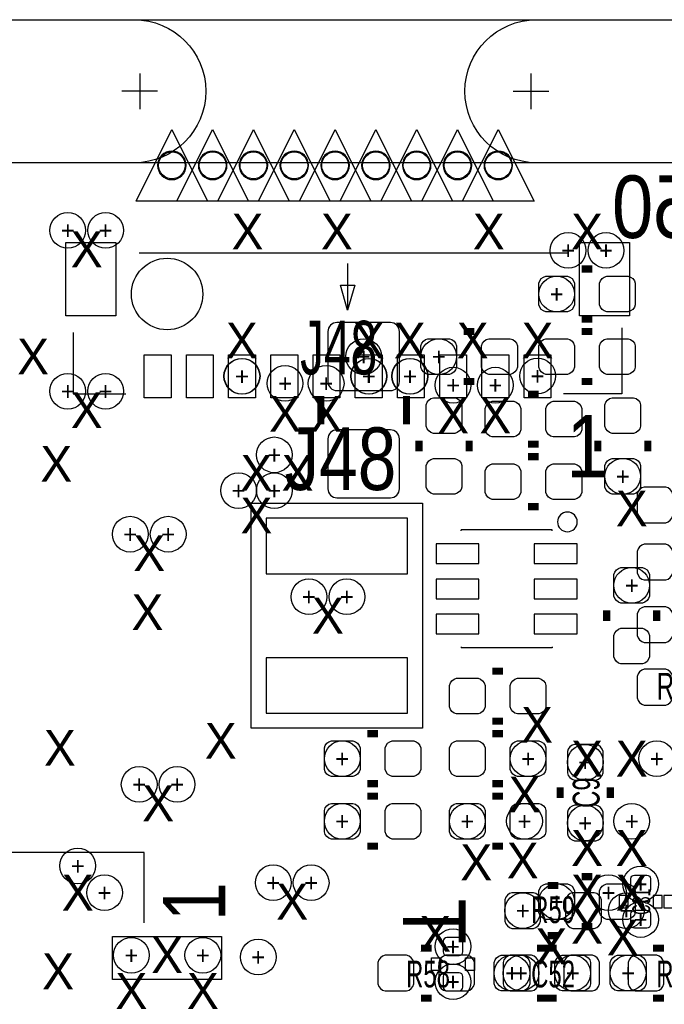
# Model space of a CAD drawing. Extents: x -65 to 355, y -46 to 251.
# Tile 8 of 28: x 1 to 10, y 8 to 22. Entities that reach past the tile are written whole.
import ezdxf
from ezdxf.enums import TextEntityAlignment as Align

# ---------------------------------------------------------------- set-up
doc = ezdxf.new("R2010")
doc.units = 0
for name, color, linetype in [('BG_OUTLINE', 7, 'CONTINUOUS'), ('BG_PANEL', 7, 'CONTINUOUS'), ('MA_NCLEGEND-1-16', 7, 'CONTINUOUS'), ('MA_NCLEGEND-1-2', 7, 'CONTINUOUS'), ('MA_NCLEGEND-14-15', 7, 'CONTINUOUS'), ('MA_NCLEGEND-15-16', 7, 'CONTINUOUS'), ('MA_NCLEGEND-2-3', 7, 'CONTINUOUS'), ('MA_NCLEGEND-3-14', 7, 'CONTINUOUS'), ('PG_SILKSCREEN_BOTTOM', 7, 'CONTINUOUS'), ('PG_SILKSCREEN_TOP', 7, 'CONTINUOUS'), ('PIN_BOTTOM', 7, 'CONTINUOUS'), ('PIN_TOP', 7, 'CONTINUOUS'), ('RD_ASSEMBLY_TOP', 7, 'CONTINUOUS'), ('RD_SILKSCREEN_TOP', 7, 'CONTINUOUS')]:
    doc.layers.add(name, color=color, linetype=linetype)

# ---------------------------------------------------------------- blocks, each defined once
blk = doc.blocks.new('FIGURE_CIRCLE')
blk.add_circle((0, 0), 0.5)
blk = doc.blocks.new('FIGURE_TRI')
blk.add_lwpolyline([(-0.5, -0.5), (0, 0.5), (0.5, -0.5)], close=True)

msp = doc.modelspace()

# ---------------------------------------------------------------- linework, layer by layer
at = {"layer": 'BG_OUTLINE'}
msp.add_lwpolyline([(-1.9177, 18.7579, -0.414205), (-1.0287, 19.6469), (47.9933, 19.6469, -0.414199), (48.8823, 18.7579), (48.8823, 16.3449), (48.8823, -2.4511), (48.8823, -4.8641, -0.414223), (47.9933, -5.7531), (-1.0287, -5.7531, -0.414228), (-1.9177, -4.8641)], format="xyb", close=True, dxfattribs=at)
at = {"layer": 'BG_PANEL'}
for points in [[(-1.024382, 21.6789), (47.997618, 21.6789)], [(2.785618, 20.916138), (2.785618, 20.408138)], [(8.348218, 20.408138), (8.348218, 20.916138)], [(3.039618, 20.662138), (2.531618, 20.662138)], [(8.094218, 20.662138), (8.602218, 20.662138)], [(-1.024382, 19.6469), (47.997618, 19.6469)]]:
    msp.add_lwpolyline(points, dxfattribs=at)
for points in [[(2.709418, 21.678138, -1), (2.709418, 19.646138)], [(8.424418, 19.646138, -1), (8.424418, 21.678138)], [(3.445764, 19.6088, 1), (3.039364, 19.6088, 1), (3.445764, 19.6088)], [(4.0259, 19.6088, 1), (3.6195, 19.6088, 1), (4.0259, 19.6088)], [(4.605782, 19.6088, 1), (4.199382, 19.6088, 1), (4.605782, 19.6088)], [(5.185918, 19.6088, 1), (4.779518, 19.6088, 1), (5.185918, 19.6088)], [(5.7658, 19.6088, 1), (5.3594, 19.6088, 1), (5.7658, 19.6088)], [(6.345936, 19.6088, 1), (5.939536, 19.6088, 1), (6.345936, 19.6088)], [(6.925818, 19.6088, 1), (6.519418, 19.6088, 1), (6.925818, 19.6088)], [(7.505954, 19.6088, 1), (7.099554, 19.6088, 1), (7.505954, 19.6088)], [(8.085836, 19.6088, 1), (7.679436, 19.6088, 1), (8.085836, 19.6088)]]:
    msp.add_lwpolyline(points, format="xyb", dxfattribs=at)
at = {"layer": 'PG_SILKSCREEN_BOTTOM', "const_width": 0.1016}
for points in [[(9.2202, 18.1356), (9.0678, 18.1356)], [(9.2202, 17.4244), (9.0678, 17.4244)], [(7.5438, 17.2466), (7.3914, 17.2466)], [(9.0678, 17.2466), (9.2202, 17.2466)], [(7.5438, 16.5354), (7.3914, 16.5354)], [(9.0678, 16.5354), (9.2202, 16.5354)], [(5.3594, 16.3322), (5.3594, 15.9258)], [(6.5786, 16.3322), (6.5786, 15.9258)], [(8.3058, 16.3576), (8.4582, 16.3576)], [(6.7564, 15.6972), (6.7564, 15.5448)], [(7.4676, 15.6972), (7.4676, 15.5448)], [(8.3058, 15.6464), (8.4582, 15.6464)], [(9.2964, 15.6972), (9.2964, 15.5448)], [(10.0076, 15.6972), (10.0076, 15.5448)], [(8.4582, 15.4686), (8.3058, 15.4686)], [(8.4582, 14.7574), (8.3058, 14.7574)], [(9.4234, 13.2842), (9.4234, 13.1318)], [(10.1346, 13.2842), (10.1346, 13.1318)], [(7.9502, 12.4206), (7.7978, 12.4206)], [(7.9502, 11.7094), (7.7978, 11.7094)], [(6.1722, 11.5316), (6.0198, 11.5316)], [(7.9502, 11.5316), (7.7978, 11.5316)], [(6.1722, 10.8204), (6.0198, 10.8204)], [(7.9502, 10.8204), (7.7978, 10.8204)], [(6.1722, 10.6426), (6.0198, 10.6426)], [(7.9502, 10.6426), (7.7978, 10.6426)], [(6.1722, 9.9314), (6.0198, 9.9314)], [(7.9502, 9.9314), (7.7978, 9.9314)], [(9.2202, 9.4996), (9.0678, 9.4996)], [(9.2202, 8.7884), (9.0678, 8.7884)], [(8.5852, 8.4836), (8.4328, 8.4836)], [(10.0838, 8.4836), (10.2362, 8.4836)], [(8.5852, 7.7724), (8.4328, 7.7724)], [(10.0838, 7.7724), (10.2362, 7.7724)]]:
    msp.add_lwpolyline(points, dxfattribs=at)
at = {"layer": 'PG_SILKSCREEN_BOTTOM'}
for points in [[(4.3688, 11.6078), (4.3688, 14.8082), (6.8072, 14.8082), (6.8072, 11.6078)], [(6.9342, 8.3439), (7.0612, 8.3439), (7.0612, 8.1661), (6.9342, 8.1661)], [(7.4168, 8.3439), (7.5438, 8.3439), (7.5438, 8.1661), (7.4168, 8.1661)]]:
    msp.add_lwpolyline(points, close=True, dxfattribs=at)
msp.add_lwpolyline([(9.0043, 14.5415, 1), (8.7249, 14.5415, 1)], format="xyb", close=True, dxfattribs=at)
for points in [[(8.6487, 14.4272), (7.3533, 14.4272)], [(7.3533, 14.4145), (7.3533, 14.4272)], [(8.6487, 14.4145), (8.6487, 14.4272)], [(7.3533, 12.7635), (7.3533, 12.7508)], [(8.6487, 12.7508), (7.3533, 12.7508)], [(8.6487, 12.7635), (8.6487, 12.7508)], [(7.1374, 8.255), (7.3406, 8.255)]]:
    msp.add_lwpolyline(points, dxfattribs=at)
at = {"layer": 'PG_SILKSCREEN_TOP'}
for points in [[(8.860282, 18.36166), (2.780284, 18.36166)], [(5.7404, 18.2118), (5.7404, 17.5514), (5.6388, 17.907), (5.842, 17.907), (5.7404, 17.5514)], [(1.840484, 17.231614), (1.840484, 16.361664), (2.590292, 16.361664)], [(9.640316, 17.301718), (9.640316, 16.361664), (8.810498, 16.361664)], [(2.84988, 8.841994), (2.84988, 9.841992), (0.374904, 9.841992)], [(10.0076, 9.144), (9.8044, 9.144)]]:
    msp.add_lwpolyline(points, dxfattribs=at)
at = {"layer": 'PG_SILKSCREEN_TOP', "const_width": 0.1016}
for points in [[(8.763, 10.7696), (8.763, 10.6172)], [(9.4742, 10.7696), (9.4742, 10.6172)], [(8.7376, 9.3726), (8.5852, 9.3726)], [(8.7376, 8.6614), (8.5852, 8.6614)], [(6.9342, 8.4836), (6.7818, 8.4836)], [(8.7122, 8.4836), (8.5598, 8.4836)], [(6.9342, 7.7724), (6.7818, 7.7724)], [(8.7122, 7.7724), (8.5598, 7.7724)]]:
    msp.add_lwpolyline(points, dxfattribs=at)
at = {"layer": 'PG_SILKSCREEN_TOP'}
for points in [[(9.7282, 9.2329), (9.6012, 9.2329), (9.6012, 9.0551), (9.7282, 9.0551)], [(10.2108, 9.2329), (10.0838, 9.2329), (10.0838, 9.0551), (10.2108, 9.0551)], [(10.3632, 9.2329), (10.2362, 9.2329), (10.2362, 9.0551), (10.3632, 9.0551)]]:
    msp.add_lwpolyline(points, close=True, dxfattribs=at)
at = {"layer": 'PIN_BOTTOM'}
for points in [[(8.8646, 17.526), (8.5598, 17.526, -0.294587), (8.4582, 17.6276), (8.4582, 17.9324, -0.294587), (8.5598, 18.034), (8.8646, 18.034, -0.294587), (8.9662, 17.9324), (8.9662, 17.6276, -0.294587)], [(9.7282, 17.526), (9.4234, 17.526, -0.294587), (9.3218, 17.6276), (9.3218, 17.9324, -0.294587), (9.4234, 18.034), (9.7282, 18.034, -0.294587), (9.8298, 17.9324), (9.8298, 17.6276, -0.294587)], [(5.588, 16.4084), (6.35, 16.4084, 0.414214), (6.477, 16.5354), (6.477, 17.2466, 0.414214), (6.35, 17.3736), (5.588, 17.3736, 0.414214), (5.461, 17.2466), (5.461, 16.5354, 0.414214)], [(7.1882, 16.637), (6.8834, 16.637, -0.294587), (6.7818, 16.7386), (6.7818, 17.0434, -0.294587), (6.8834, 17.145), (7.1882, 17.145, -0.294587), (7.2898, 17.0434), (7.2898, 16.7386, -0.294587)], [(8.0518, 16.637), (7.747, 16.637, -0.294587), (7.6454, 16.7386), (7.6454, 17.0434, -0.294587), (7.747, 17.145), (8.0518, 17.145, -0.294587), (8.1534, 17.0434), (8.1534, 16.7386, -0.294587)], [(8.5598, 17.145), (8.8646, 17.145, -0.294587), (8.9662, 17.0434), (8.9662, 16.7386, -0.294587), (8.8646, 16.637), (8.5598, 16.637, -0.294587), (8.4582, 16.7386), (8.4582, 17.0434, -0.294587)], [(9.4234, 17.145), (9.7282, 17.145, -0.294587), (9.8298, 17.0434), (9.8298, 16.7386, -0.294587), (9.7282, 16.637), (9.4234, 16.637, -0.294587), (9.3218, 16.7386), (9.3218, 17.0434, -0.294587)], [(7.366, 16.2052), (7.366, 15.9004, -0.294587), (7.2644, 15.7988), (6.9596, 15.7988, -0.294587), (6.858, 15.9004), (6.858, 16.2052, -0.294587), (6.9596, 16.3068), (7.2644, 16.3068, -0.294587)], [(7.7978, 16.256), (8.1026, 16.256, -0.294587), (8.2042, 16.1544), (8.2042, 15.8496, -0.294587), (8.1026, 15.748), (7.7978, 15.748, -0.294587), (7.6962, 15.8496), (7.6962, 16.1544, -0.294587)], [(8.6614, 16.256), (8.9662, 16.256, -0.294587), (9.0678, 16.1544), (9.0678, 15.8496, -0.294587), (8.9662, 15.748), (8.6614, 15.748, -0.294587), (8.5598, 15.8496), (8.5598, 16.1544, -0.294587)], [(9.906, 16.2052), (9.906, 15.9004, -0.294587), (9.8044, 15.7988), (9.4996, 15.7988, -0.294587), (9.398, 15.9004), (9.398, 16.2052, -0.294587), (9.4996, 16.3068), (9.8044, 16.3068, -0.294587)], [(5.588, 14.8844), (6.35, 14.8844, 0.414214), (6.477, 15.0114), (6.477, 15.7226, 0.414214), (6.35, 15.8496), (5.588, 15.8496, 0.414214), (5.461, 15.7226), (5.461, 15.0114, 0.414214)], [(7.366, 15.3416), (7.366, 15.0368, -0.294587), (7.2644, 14.9352), (6.9596, 14.9352, -0.294587), (6.858, 15.0368), (6.858, 15.3416, -0.294587), (6.9596, 15.4432), (7.2644, 15.4432, -0.294587)], [(9.906, 15.3416), (9.906, 15.0368, -0.294587), (9.8044, 14.9352), (9.4996, 14.9352, -0.294587), (9.398, 15.0368), (9.398, 15.3416, -0.294587), (9.4996, 15.4432), (9.8044, 15.4432, -0.294587)], [(8.1026, 14.859), (7.7978, 14.859, -0.294587), (7.6962, 14.9606), (7.6962, 15.2654, -0.294587), (7.7978, 15.367), (8.1026, 15.367, -0.294587), (8.2042, 15.2654), (8.2042, 14.9606, -0.294587)], [(8.9662, 14.859), (8.6614, 14.859, -0.294587), (8.5598, 14.9606), (8.5598, 15.2654, -0.294587), (8.6614, 15.367), (8.9662, 15.367, -0.294587), (9.0678, 15.2654), (9.0678, 14.9606, -0.294587)], [(10.033, 13.7922), (10.033, 13.4874, -0.294587), (9.9314, 13.3858), (9.6266, 13.3858, -0.294587), (9.525, 13.4874), (9.525, 13.7922, -0.294587), (9.6266, 13.8938), (9.9314, 13.8938, -0.294587)], [(10.033, 12.9286), (10.033, 12.6238, -0.294587), (9.9314, 12.5222), (9.6266, 12.5222, -0.294587), (9.525, 12.6238), (9.525, 12.9286, -0.294587), (9.6266, 13.0302), (9.9314, 13.0302, -0.294587)], [(7.5946, 11.811), (7.2898, 11.811, -0.294587), (7.1882, 11.9126), (7.1882, 12.2174, -0.294587), (7.2898, 12.319), (7.5946, 12.319, -0.294587), (7.6962, 12.2174), (7.6962, 11.9126, -0.294587)], [(8.4582, 11.811), (8.1534, 11.811, -0.294587), (8.0518, 11.9126), (8.0518, 12.2174, -0.294587), (8.1534, 12.319), (8.4582, 12.319, -0.294587), (8.5598, 12.2174), (8.5598, 11.9126, -0.294587)], [(5.8166, 10.922), (5.5118, 10.922, -0.294587), (5.4102, 11.0236), (5.4102, 11.3284, -0.294587), (5.5118, 11.43), (5.8166, 11.43, -0.294587), (5.9182, 11.3284), (5.9182, 11.0236, -0.294587)], [(6.6802, 10.922), (6.3754, 10.922, -0.294587), (6.2738, 11.0236), (6.2738, 11.3284, -0.294587), (6.3754, 11.43), (6.6802, 11.43, -0.294587), (6.7818, 11.3284), (6.7818, 11.0236, -0.294587)], [(7.5946, 10.922), (7.2898, 10.922, -0.294587), (7.1882, 11.0236), (7.1882, 11.3284, -0.294587), (7.2898, 11.43), (7.5946, 11.43, -0.294587), (7.6962, 11.3284), (7.6962, 11.0236, -0.294587)], [(8.4582, 10.922), (8.1534, 10.922, -0.294587), (8.0518, 11.0236), (8.0518, 11.3284, -0.294587), (8.1534, 11.43), (8.4582, 11.43, -0.294587), (8.5598, 11.3284), (8.5598, 11.0236, -0.294587)], [(5.8166, 10.033), (5.5118, 10.033, -0.294587), (5.4102, 10.1346), (5.4102, 10.4394, -0.294587), (5.5118, 10.541), (5.8166, 10.541, -0.294587), (5.9182, 10.4394), (5.9182, 10.1346, -0.294587)], [(6.6802, 10.033), (6.3754, 10.033, -0.294587), (6.2738, 10.1346), (6.2738, 10.4394, -0.294587), (6.3754, 10.541), (6.6802, 10.541, -0.294587), (6.7818, 10.4394), (6.7818, 10.1346, -0.294587)], [(7.5946, 10.033), (7.2898, 10.033, -0.294587), (7.1882, 10.1346), (7.1882, 10.4394, -0.294587), (7.2898, 10.541), (7.5946, 10.541, -0.294587), (7.6962, 10.4394), (7.6962, 10.1346, -0.294587)], [(8.4582, 10.033), (8.1534, 10.033, -0.294587), (8.0518, 10.1346), (8.0518, 10.4394, -0.294587), (8.1534, 10.541), (8.4582, 10.541, -0.294587), (8.5598, 10.4394), (8.5598, 10.1346, -0.294587)], [(8.8646, 8.89), (8.5598, 8.89, -0.294587), (8.4582, 8.9916), (8.4582, 9.2964, -0.294587), (8.5598, 9.398), (8.8646, 9.398, -0.294587), (8.9662, 9.2964), (8.9662, 8.9916, -0.294587)], [(9.7282, 8.89), (9.4234, 8.89, -0.294587), (9.3218, 8.9916), (9.3218, 9.2964, -0.294587), (9.4234, 9.398), (9.7282, 9.398, -0.294587), (9.8298, 9.2964), (9.8298, 8.9916, -0.294587)], [(7.1501, 8.631936, 0.414214), (7.0993, 8.581136), (7.0993, 8.428736, 0.414214), (7.1501, 8.377936), (7.3279, 8.377936, 0.414214), (7.3787, 8.428736), (7.3787, 8.581136, 0.414214), (7.3279, 8.631936)], [(8.2296, 7.874), (7.9248, 7.874, -0.294587), (7.8232, 7.9756), (7.8232, 8.2804, -0.294587), (7.9248, 8.382), (8.2296, 8.382, -0.294587), (8.3312, 8.2804), (8.3312, 7.9756, -0.294587)], [(9.0932, 7.874), (8.7884, 7.874, -0.294587), (8.6868, 7.9756), (8.6868, 8.2804, -0.294587), (8.7884, 8.382), (9.0932, 8.382, -0.294587), (9.1948, 8.2804), (9.1948, 7.9756, -0.294587)], [(9.5758, 8.382), (9.8806, 8.382, -0.294587), (9.9822, 8.2804), (9.9822, 7.9756, -0.294587), (9.8806, 7.874), (9.5758, 7.874, -0.294587), (9.4742, 7.9756), (9.4742, 8.2804, -0.294587)], [(7.1501, 8.132064, 0.414214), (7.0993, 8.081264), (7.0993, 7.928864, 0.414214), (7.1501, 7.878064), (7.3279, 7.878064, 0.414214), (7.3787, 7.928864), (7.3787, 8.081264, 0.414214), (7.3279, 8.132064)]]:
    msp.add_lwpolyline(points, format="xyb", close=True, dxfattribs=at)
for points in [[(4.5847, 13.8049), (6.5913, 13.8049), (6.5913, 14.5923), (4.5847, 14.5923)], [(7.6073, 13.949172), (7.6073, 14.228572), (6.9977, 14.228572), (6.9977, 13.949172)], [(9.0043, 13.949172), (9.0043, 14.228572), (8.3947, 14.228572), (8.3947, 13.949172)], [(7.6073, 13.4493), (7.6073, 13.7287), (6.9977, 13.7287), (6.9977, 13.4493)], [(9.0043, 13.4493), (9.0043, 13.7287), (8.3947, 13.7287), (8.3947, 13.4493)], [(7.6073, 12.949428), (7.6073, 13.228828), (6.9977, 13.228828), (6.9977, 12.949428)], [(9.0043, 12.949428), (9.0043, 13.228828), (8.3947, 13.228828), (8.3947, 12.949428)], [(4.5847, 11.8237), (6.5913, 11.8237), (6.5913, 12.6111), (4.5847, 12.6111)]]:
    msp.add_lwpolyline(points, close=True, dxfattribs=at)
for centre, radius in [((3.242564, 19.6088), 0.1905), ((3.8227, 19.6088), 0.1905), ((4.402582, 19.6088), 0.1905), ((4.982718, 19.6088), 0.1905), ((5.5626, 19.6088), 0.1905), ((6.142736, 19.6088), 0.1905), ((6.722618, 19.6088), 0.1905), ((7.302754, 19.6088), 0.1905), ((7.882636, 19.6088), 0.1905), ((3.175, 17.78), 0.508)]:
    msp.add_circle(centre, radius, dxfattribs=at)
at = {"layer": 'PIN_TOP'}
for points in [[(1.73482, 17.470882), (1.73482, 18.512282), (2.44602, 18.512282), (2.44602, 17.470882)], [(9.03478, 17.470882), (9.03478, 18.512282), (9.74598, 18.512282), (9.74598, 17.470882)], [(2.84988, 16.3068), (2.84988, 16.9164), (3.23088, 16.9164), (3.23088, 16.3068)], [(3.449828, 16.3068), (3.449828, 16.9164), (3.830828, 16.9164), (3.830828, 16.3068)], [(4.049776, 16.3068), (4.049776, 16.9164), (4.430776, 16.9164), (4.430776, 16.3068)], [(4.649978, 16.3068), (4.649978, 16.9164), (5.030978, 16.9164), (5.030978, 16.3068)], [(5.249926, 16.3068), (5.249926, 16.9164), (5.630926, 16.9164), (5.630926, 16.3068)], [(5.849874, 16.3068), (5.849874, 16.9164), (6.230874, 16.9164), (6.230874, 16.3068)], [(6.449822, 16.3068), (6.449822, 16.9164), (6.830822, 16.9164), (6.830822, 16.3068)], [(7.050024, 16.3068), (7.050024, 16.9164), (7.431024, 16.9164), (7.431024, 16.3068)], [(7.649972, 16.3068), (7.649972, 16.9164), (8.030972, 16.9164), (8.030972, 16.3068)], [(8.24992, 16.3068), (8.24992, 16.9164), (8.63092, 16.9164), (8.63092, 16.3068)], [(2.4003, 8.646922), (3.9497, 8.646922), (3.9497, 8.037322), (2.4003, 8.037322)]]:
    msp.add_lwpolyline(points, close=True, dxfattribs=at)
for points in [[(9.9568, 14.5288), (10.2616, 14.5288, 0.294587), (10.3632, 14.6304), (10.3632, 14.9352, 0.294587), (10.2616, 15.0368), (9.9568, 15.0368, 0.294587), (9.8552, 14.9352), (9.8552, 14.6304, 0.294587)], [(10.2616, 14.224), (9.9568, 14.224, 0.294587), (9.8552, 14.1224), (9.8552, 13.8176, 0.294587), (9.9568, 13.716), (10.2616, 13.716, 0.294587), (10.3632, 13.8176), (10.3632, 14.1224, 0.294587)], [(9.9568, 12.827), (10.2616, 12.827, 0.294587), (10.3632, 12.9286), (10.3632, 13.2334, 0.294587), (10.2616, 13.335), (9.9568, 13.335, 0.294587), (9.8552, 13.2334), (9.8552, 12.9286, 0.294587)], [(9.9568, 11.938), (10.2616, 11.938, 0.294587), (10.3632, 12.0396), (10.3632, 12.3444, 0.294587), (10.2616, 12.446), (9.9568, 12.446, 0.294587), (9.8552, 12.3444), (9.8552, 12.0396, 0.294587)], [(8.8646, 11.2776), (8.8646, 10.9728, 0.294587), (8.9662, 10.8712), (9.271, 10.8712, 0.294587), (9.3726, 10.9728), (9.3726, 11.2776, 0.294587), (9.271, 11.3792), (8.9662, 11.3792, 0.294587)], [(8.8646, 10.414), (8.8646, 10.1092, 0.294587), (8.9662, 10.0076), (9.271, 10.0076, 0.294587), (9.3726, 10.1092), (9.3726, 10.414, 0.294587), (9.271, 10.5156), (8.9662, 10.5156, 0.294587)], [(9.9949, 9.520936, -0.414214), (10.0457, 9.470136), (10.0457, 9.317736, -0.414214), (9.9949, 9.266936), (9.8171, 9.266936, -0.414214), (9.7663, 9.317736), (9.7663, 9.470136, -0.414214), (9.8171, 9.520936)], [(8.382, 9.271), (8.0772, 9.271, 0.294587), (7.9756, 9.1694), (7.9756, 8.8646, 0.294587), (8.0772, 8.763), (8.382, 8.763, 0.294587), (8.4836, 8.8646), (8.4836, 9.1694, 0.294587)], [(9.2456, 9.271), (8.9408, 9.271, 0.294587), (8.8392, 9.1694), (8.8392, 8.8646, 0.294587), (8.9408, 8.763), (9.2456, 8.763, 0.294587), (9.3472, 8.8646), (9.3472, 9.1694, 0.294587)], [(9.9949, 9.021064, -0.414214), (10.0457, 8.970264), (10.0457, 8.817864, -0.414214), (9.9949, 8.767064), (9.8171, 8.767064, -0.414214), (9.7663, 8.817864), (9.7663, 8.970264, -0.414214), (9.8171, 9.021064)], [(6.5786, 8.382), (6.2738, 8.382, 0.294587), (6.1722, 8.2804), (6.1722, 7.9756, 0.294587), (6.2738, 7.874), (6.5786, 7.874, 0.294587), (6.6802, 7.9756), (6.6802, 8.2804, 0.294587)], [(7.4422, 8.382), (7.1374, 8.382, 0.294587), (7.0358, 8.2804), (7.0358, 7.9756, 0.294587), (7.1374, 7.874), (7.4422, 7.874, 0.294587), (7.5438, 7.9756), (7.5438, 8.2804, 0.294587)], [(8.3566, 8.382), (8.0518, 8.382, 0.294587), (7.9502, 8.2804), (7.9502, 7.9756, 0.294587), (8.0518, 7.874), (8.3566, 7.874, 0.294587), (8.4582, 7.9756), (8.4582, 8.2804, 0.294587)], [(9.2202, 8.382), (8.9154, 8.382, 0.294587), (8.8138, 8.2804), (8.8138, 7.9756, 0.294587), (8.9154, 7.874), (9.2202, 7.874, 0.294587), (9.3218, 7.9756), (9.3218, 8.2804, 0.294587)], [(10.1346, 8.382), (9.8298, 8.382, 0.294587), (9.7282, 8.2804), (9.7282, 7.9756, 0.294587), (9.8298, 7.874), (10.1346, 7.874, 0.294587), (10.2362, 7.9756), (10.2362, 8.2804, 0.294587)]]:
    msp.add_lwpolyline(points, format="xyb", close=True, dxfattribs=at)
for centre in [(3.242564, 19.6088), (3.8227, 19.6088), (4.402582, 19.6088), (4.982718, 19.6088), (5.5626, 19.6088), (6.142736, 19.6088), (6.722618, 19.6088), (7.302754, 19.6088), (7.882636, 19.6088)]:
    msp.add_circle(centre, 0.1905, dxfattribs=at)

# ---------------------------------------------------------------- block references
at = {"layer": 'MA_NCLEGEND-1-16', "xscale": 1.016, "yscale": 1.016}
for p in [(3.242564, 19.6088), (3.8227, 19.6088), (4.402582, 19.6088), (4.982718, 19.6088), (5.5626, 19.6088), (6.142736, 19.6088), (6.722618, 19.6088), (7.302754, 19.6088), (7.882636, 19.6088)]:
    msp.add_blockref('FIGURE_TRI', p, dxfattribs=at)
at = {"layer": 'MA_NCLEGEND-1-2', "xscale": 0.508, "yscale": 0.508}
for p in [(4.236974, 16.6116), (6.040374, 16.6116), (6.624574, 16.6116), (8.44042, 16.615156), (4.8514, 16.51), (5.4356, 16.51), (7.240524, 16.4846), (7.840472, 16.4846), (9.1186, 11.1252), (10.1346, 11.176), (8.255, 10.287), (9.1186, 10.2616), (9.779, 10.287), (9.906, 9.393936), (8.2296, 9.017), (9.906, 8.89), (2.667, 8.382), (3.683, 8.382), (4.4704, 8.3566), (8.2042, 8.128)]:
    msp.add_blockref('FIGURE_CIRCLE', p, dxfattribs=at)
at = {"layer": 'MA_NCLEGEND-14-15', "xscale": 0.508, "yscale": 0.508}
for p in [(1.762506, 18.684494), (9.413494, 18.399506), (1.762506, 16.398494), (4.699, 15.494), (9.652, 15.1892), (4.191, 14.986), (4.699, 14.986), (2.651506, 14.366494), (5.191506, 13.477494), (8.3058, 11.176), (2.778506, 10.810494), (7.4422, 10.287), (4.683506, 9.413494), (2.286, 9.271), (9.4488, 9.271), (8.7122, 9.144), (9.7028, 9.017), (7.239, 8.005064), (8.9408, 8.128)]:
    msp.add_blockref('FIGURE_CIRCLE', p, dxfattribs=at)
at = {"layer": 'MA_NCLEGEND-15-16', "xscale": 0.508, "yscale": 0.508}
for p in [(8.7122, 17.78), (5.969, 16.891), (7.0358, 16.891), (4.699, 15.494), (9.652, 15.1892), (4.191, 14.986), (4.699, 14.986), (9.779, 13.6398), (5.6642, 11.176), (8.3058, 11.176), (5.6642, 10.287), (7.4422, 10.287), (9.4488, 9.271), (8.7122, 9.144), (9.7028, 9.017), (7.239, 8.504936), (7.239, 8.005064), (8.0772, 8.128), (8.9408, 8.128), (9.7282, 8.128)]:
    msp.add_blockref('FIGURE_CIRCLE', p, dxfattribs=at)
at = {"layer": 'MA_NCLEGEND-2-3', "xscale": 0.508, "yscale": 0.508}
for p in [(2.301494, 18.684494), (8.874506, 18.399506), (4.236974, 16.6116), (4.2418, 16.6116), (6.040374, 16.6116), (6.0452, 16.6116), (6.624574, 16.6116), (6.6294, 16.6116), (8.44042, 16.615156), (4.8514, 16.51), (5.4356, 16.51), (7.240524, 16.4846), (7.840472, 16.4846), (2.301494, 16.398494), (3.190494, 14.366494), (5.730494, 13.477494), (10.1346, 11.176), (3.317494, 10.810494), (8.255, 10.287), (9.1186, 10.2616), (9.779, 10.287), (1.905, 9.652), (5.222494, 9.413494), (9.906, 8.89), (2.667, 8.382), (3.683, 8.382), (4.4704, 8.3566)]:
    msp.add_blockref('FIGURE_CIRCLE', p, dxfattribs=at)

# ---------------------------------------------------------------- texts
at = {"layer": 'MA_NCLEGEND-1-2'}
for p in [(4.236974, 16.6116), (6.040374, 16.6116), (6.624574, 16.6116), (8.44042, 16.615156), (4.8514, 16.51), (5.4356, 16.51), (7.240524, 16.4846), (7.840472, 16.4846), (9.1186, 11.1252), (10.1346, 11.176), (8.255, 10.287), (9.779, 10.287), (9.1186, 10.2616), (9.906, 9.393936), (8.2296, 9.017), (9.906, 8.89), (2.667, 8.382), (3.683, 8.382), (4.4704, 8.3566), (8.2042, 8.128)]:
    msp.add_text('+', height=0.254, dxfattribs=at).set_placement(p, align=Align.MIDDLE_CENTER)
at = {"layer": 'MA_NCLEGEND-14-15'}
for p in [(1.762506, 18.684494), (9.413494, 18.399506), (1.762506, 16.398494), (4.699, 15.494), (9.652, 15.1892), (4.191, 14.986), (4.699, 14.986), (2.651506, 14.366494), (5.191506, 13.477494), (8.3058, 11.176), (2.778506, 10.810494), (7.4422, 10.287), (4.683506, 9.413494), (2.286, 9.271), (9.4488, 9.271), (8.7122, 9.144), (9.7028, 9.017), (8.9408, 8.128), (7.239, 8.005064)]:
    msp.add_text('+', height=0.254, dxfattribs=at).set_placement(p, align=Align.MIDDLE_CENTER)
at = {"layer": 'MA_NCLEGEND-15-16'}
for p in [(8.7122, 17.78), (5.969, 16.891), (7.0358, 16.891), (4.699, 15.494), (9.652, 15.1892), (4.191, 14.986), (4.699, 14.986), (9.779, 13.6398), (5.6642, 11.176), (8.3058, 11.176), (5.6642, 10.287), (7.4422, 10.287), (9.4488, 9.271), (8.7122, 9.144), (9.7028, 9.017), (7.239, 8.504936), (8.0772, 8.128), (8.9408, 8.128), (9.7282, 8.128), (7.239, 8.005064)]:
    msp.add_text('+', height=0.254, dxfattribs=at).set_placement(p, align=Align.MIDDLE_CENTER)
at = {"layer": 'MA_NCLEGEND-2-3'}
for p in [(2.301494, 18.684494), (8.874506, 18.399506), (4.236974, 16.6116), (4.2418, 16.6116), (6.040374, 16.6116), (6.0452, 16.6116), (6.624574, 16.6116), (6.6294, 16.6116), (8.44042, 16.615156), (4.8514, 16.51), (5.4356, 16.51), (7.240524, 16.4846), (7.840472, 16.4846), (2.301494, 16.398494), (3.190494, 14.366494), (5.730494, 13.477494), (10.1346, 11.176), (3.317494, 10.810494), (8.255, 10.287), (9.779, 10.287), (9.1186, 10.2616), (1.905, 9.652), (5.222494, 9.413494), (9.906, 8.89), (2.667, 8.382), (3.683, 8.382), (4.4704, 8.3566)]:
    msp.add_text('+', height=0.254, dxfattribs=at).set_placement(p, align=Align.MIDDLE_CENTER)
at = {"layer": 'MA_NCLEGEND-3-14'}
for p in [(4.318, 18.669), (5.588, 18.669), (7.747, 18.669), (9.144, 18.669), (2.032, 18.415), (4.236974, 17.1196), (6.040374, 17.1196), (6.624574, 17.1196), (7.5184, 17.1196), (8.44042, 17.1196), (1.27, 16.891), (2.032, 16.129), (4.8514, 16.0782), (5.4356, 16.0782), (7.240524, 16.0528), (7.840472, 16.0528), (1.6002, 15.367), (4.445, 15.24), (5.0292, 15.24), (9.779, 14.732), (4.445, 14.6304), (2.921, 14.097), (2.8956, 13.2588), (5.461, 13.208), (8.4328, 11.6586), (3.937, 11.43), (1.651, 11.3284), (9.144, 11.176), (9.779, 11.176), (8.255, 10.668), (3.048, 10.541), (9.144, 9.906), (9.779, 9.906), (7.5692, 9.7028), (8.2296, 9.7282), (1.905, 9.271), (9.144, 9.271), (9.779, 9.271), (4.953, 9.144), (9.144, 8.8011), (6.985, 8.6868), (9.652, 8.636), (8.636, 8.509), (3.175, 8.382), (1.6256, 8.1534), (2.667, 7.874), (3.683, 7.874)]:
    msp.add_text('X', height=0.508, dxfattribs=at).set_placement(p, align=Align.MIDDLE_CENTER)
at = {"layer": 'PG_SILKSCREEN_BOTTOM', "text_generation_flag": 2, "width": 0.885714}
msp.add_text('50', height=0.889, dxfattribs=at).set_placement((10.0838, 18.575782), align=Align.CENTER)
at = {"layer": 'PG_SILKSCREEN_TOP', "width": 0.885714}
msp.add_text('1', height=0.889, dxfattribs=at).set_placement((9.144, 15.172182), align=Align.CENTER)
at = {"layer": 'PG_SILKSCREEN_TOP'}
for s, rotation, width, p in [('1', 90, 0.828571, (4.004818, 9.144)), ('T', 270, 0.885714, (6.5278, 8.8646))]:
    msp.add_text(s, height=0.889, rotation=rotation, dxfattribs=dict(at, width=width)).set_placement(p, align=Align.CENTER)
at = {"layer": 'RD_ASSEMBLY_TOP', "width": 0.666667}
for s, height, p in [('J48', 0.762, (5.6134, 16.637)), ('R426', 0.381, (10.541, 12.0142)), ('R59', 0.381, (8.6614, 8.8392)), ('R58', 0.381, (6.8834, 7.9248)), ('C52', 0.381, (8.6614, 7.9248)), ('R57', 0.381, (10.4394, 7.9248))]:
    msp.add_text(s, height=height, dxfattribs=at).set_placement(p, align=Align.CENTER)
at = {"layer": 'RD_ASSEMBLY_TOP'}
for s, height, width, p in [('C9', 0.381, 0.666667, (9.3218, 10.6934)), ('C31', 0.254, 0.6, (10.041636, 9.144))]:
    msp.add_text(s, height=height, rotation=90, dxfattribs=dict(at, width=width)).set_placement(p, align=Align.CENTER)
at = {"layer": 'RD_SILKSCREEN_TOP', "width": 0.828571}
msp.add_text('J48', height=0.889, dxfattribs=at).set_placement((5.6388, 14.994382), align=Align.CENTER)

doc.saveas('drawing.dxf')
